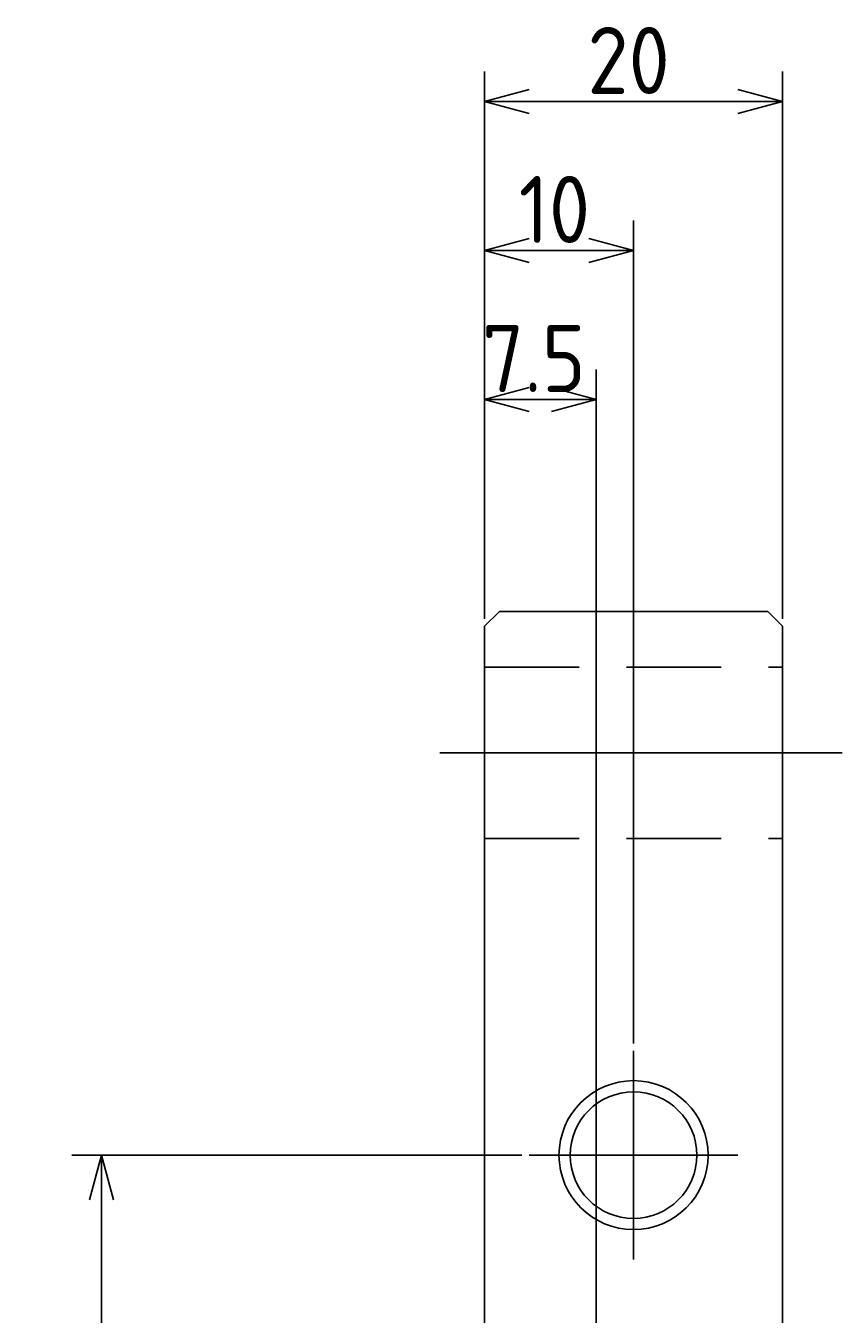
# Model space of a CAD drawing. Extents: x 104 to 320, y 92 to 275.
# Tile 3 of 3: x 239 to 293, y 188 to 275. Entities that reach past the tile are written whole.
import ezdxf

# ---------------------------------------------------------------- set-up
doc = ezdxf.new("R2010")
doc.units = 0
doc.header["$PDMODE"] = 3
doc.header["$PDSIZE"] = 2
doc.linetypes.add('CENTER', pattern=[50.8, 31.75, -6.35, 6.35, -6.35])
doc.linetypes.add('HIDDEN', pattern=[9.525, 6.35, -3.175])
doc.layers.get('0').update_dxf_attribs({"linetype": 'CONTINUOUS'})
doc.layers.get('DEFPOINTS').update_dxf_attribs({"linetype": 'CONTINUOUS'})
doc.layers.add('図形', color=7, linetype='CONTINUOUS')
doc.layers.add('寸法_文字', color=3, linetype='CONTINUOUS')
doc.layers.get('0').off()
doc.styles.add('DIMENSION', font='isocp.shx', dxfattribs={"bigfont": 'bigfont.shx'})
doc.dimstyles.get("Standard").update_dxf_attribs({"dimtxt": 0.18, "dimasz": 0.18, "dimexe": 0.18, "dimexo": 0.0625, "dimgap": 0.09, "dimtad": 0, "dimtih": 1, "dimtoh": 1, "dimzin": 0, "dimcen": 0.09, "dimazin": 3, "dimtfac": 1, "dimtofl": 0, "dimtmove": 0, "dimatfit": 3})

# ---------------------------------------------------------------- blocks, each defined once
blk = doc.blocks.new('_OPEN30')
at = {"color": 0, "linetype": 'BYBLOCK'}
for p, q in [((-1, 0.268), (0, 0)), ((0, 0), (-1, -0.268)), ((0, 0), (-1, 0))]:
    blk.add_line(p, q, dxfattribs=at)
blk = doc.blocks.new('*U78')
at = {"layer": '寸法_文字', "color": 161, "style": 'DIMENSION'}
blk.add_text('70', height=4.5, rotation=90, dxfattribs=at).set_placement((243.13, 160.76))
blk = doc.blocks.new('*D54')
at = {"layer": 'DEFPOINTS', "color": 0}
for p in [(272.321, 198.912), (243.63, 128.912), (272.321, 128.912)]:
    blk.add_point(p, dxfattribs=at)
at = {"layer": '寸法_文字', "color": 161}
for p, q in [((271.821, 198.912), (241.63, 198.912)), ((243.63, 195.912), (243.63, 131.912)), ((271.821, 128.912), (241.63, 128.912))]:
    blk.add_line(p, q, dxfattribs=at)
at = {"layer": '寸法_文字', "color": 161, "xscale": 3, "yscale": 3, "zscale": 3}
for p, rotation in [((243.63, 198.912), 90), ((243.63, 128.912), 270)]:
    blk.add_blockref('_OPEN30', p, dxfattribs=dict(at, rotation=rotation))
at = {"layer": '寸法_文字'}
blk.add_blockref('*U78', (0, 0), dxfattribs=at)
blk = doc.blocks.new('*U81')
at = {"layer": '寸法_文字', "color": 161, "style": 'DIMENSION'}
blk.add_text('7.5', height=4.5, dxfattribs=at).set_placement((269.152, 250.134))
blk = doc.blocks.new('*D55')
at = {"layer": 'DEFPOINTS', "color": 0}
for p in [(276.821, 249.634), (269.321, 234.412), (276.821, 178.912)]:
    blk.add_point(p, dxfattribs=at)
at = {"layer": '寸法_文字', "color": 161}
for p, q in [((269.321, 234.912), (269.321, 251.634)), ((276.821, 179.412), (276.821, 251.634)), ((272.321, 249.634), (273.821, 249.634))]:
    blk.add_line(p, q, dxfattribs=at)
at = {"layer": '寸法_文字'}
blk.add_blockref('*U81', (0, 0), dxfattribs=at)
at = {"layer": '寸法_文字', "color": 161, "xscale": 3, "yscale": 3, "zscale": 3, "rotation": 180}
blk.add_blockref('_OPEN30', (269.321, 249.634), dxfattribs=at)
at = {"layer": '寸法_文字', "color": 161, "xscale": 3, "yscale": 3, "zscale": 3}
blk.add_blockref('_OPEN30', (276.821, 249.634), dxfattribs=at)
blk = doc.blocks.new('*U80')
at = {"layer": '寸法_文字', "color": 161, "style": 'DIMENSION'}
blk.add_text('20', height=4.5, dxfattribs=at).set_placement((276.226, 270.134))
blk = doc.blocks.new('*D56')
at = {"layer": 'DEFPOINTS', "color": 0}
for p in [(289.321, 269.634), (269.321, 234.412), (289.321, 234.412)]:
    blk.add_point(p, dxfattribs=at)
at = {"layer": '寸法_文字', "color": 161}
for p, q in [((269.321, 234.912), (269.321, 271.634)), ((289.321, 234.912), (289.321, 271.634)), ((272.321, 269.634), (286.321, 269.634))]:
    blk.add_line(p, q, dxfattribs=at)
at = {"layer": '寸法_文字'}
blk.add_blockref('*U80', (0, 0), dxfattribs=at)
at = {"layer": '寸法_文字', "color": 161, "xscale": 3, "yscale": 3, "zscale": 3, "rotation": 180}
blk.add_blockref('_OPEN30', (269.321, 269.634), dxfattribs=at)
at = {"layer": '寸法_文字', "color": 161, "xscale": 3, "yscale": 3, "zscale": 3}
blk.add_blockref('_OPEN30', (289.321, 269.634), dxfattribs=at)
blk = doc.blocks.new('*U79')
at = {"layer": '寸法_文字', "color": 161, "style": 'DIMENSION'}
blk.add_text('10', height=4.5, dxfattribs=at).set_placement((271.619, 260.134))
blk = doc.blocks.new('*D59')
at = {"layer": 'DEFPOINTS', "color": 0}
for p in [(279.321, 259.634), (269.321, 234.412), (279.321, 205.912)]:
    blk.add_point(p, dxfattribs=at)
at = {"layer": '寸法_文字', "color": 161}
for p, q in [((269.321, 234.912), (269.321, 261.634)), ((279.321, 206.412), (279.321, 261.634)), ((272.321, 259.634), (276.321, 259.634))]:
    blk.add_line(p, q, dxfattribs=at)
at = {"layer": '寸法_文字'}
blk.add_blockref('*U79', (0, 0), dxfattribs=at)
at = {"layer": '寸法_文字', "color": 161, "xscale": 3, "yscale": 3, "zscale": 3, "rotation": 180}
blk.add_blockref('_OPEN30', (269.321, 259.634), dxfattribs=at)
at = {"layer": '寸法_文字', "color": 161, "xscale": 3, "yscale": 3, "zscale": 3}
blk.add_blockref('_OPEN30', (279.321, 259.634), dxfattribs=at)

msp = doc.modelspace()

# ---------------------------------------------------------------- linework, layer by layer
at = {"layer": '図形'}
for p, q in [((269.321, 234.412), (270.321, 235.412)), ((270.321, 235.412), (288.321, 235.412)), ((288.321, 235.412), (289.321, 234.412)), ((269.321, 234.412), (269.321, 186.412)), ((289.321, 234.412), (289.321, 93.412))]:
    msp.add_line(p, q, dxfattribs=at)
at = {"layer": '図形', "color": 4, "linetype": 'HIDDEN'}
for p, q in [((269.321, 231.662), (289.321, 231.662)), ((269.321, 220.162), (289.321, 220.162))]:
    msp.add_line(p, q, dxfattribs=at)
at = {"layer": '図形', "color": 3, "linetype": 'CENTER'}
for p, q in [((266.321, 225.912), (293.321, 225.912)), ((279.321, 205.912), (279.321, 191.912)), ((272.321, 198.912), (286.321, 198.912))]:
    msp.add_line(p, q, dxfattribs=at)
at = {"layer": '図形', "color": 3}
msp.add_circle((279.321, 198.912), 5, dxfattribs=at)
at = {"layer": '図形'}
msp.add_circle((279.321, 198.912), 4.25, dxfattribs=at)

# ---------------------------------------------------------------- dimensions: what is measured, and where the dimension line sits
at = {"layer": '寸法_文字'}
for base, p2, picture, middle in [((289.321, 269.634), (289.321, 234.412), '*D56', (279.321, 272.385)), ((279.321, 259.634), (279.321, 205.912), '*D59', (274.321, 262.384)), ((276.821, 249.634), (276.821, 178.912), '*D55', (273.071, 252.384))]:
    dim = msp.add_linear_dim(base=base, p1=(269.321, 234.412), p2=p2, dimstyle='Standard', override={"dimscale": 1}, dxfattribs=at)
    dim.commit()
    dim.dimension.update_dxf_attribs({"geometry": picture, "text_midpoint": middle})
dim = msp.add_linear_dim(base=(243.63, 128.912), p1=(272.321, 198.912), p2=(272.321, 128.912), angle=90, dimstyle='Standard', override={"dimscale": 1}, dxfattribs=at)
dim.commit()
dim.dimension.update_dxf_attribs({"geometry": '*D54', "text_midpoint": (240.88, 163.912)})

doc.saveas('drawing.dxf')
